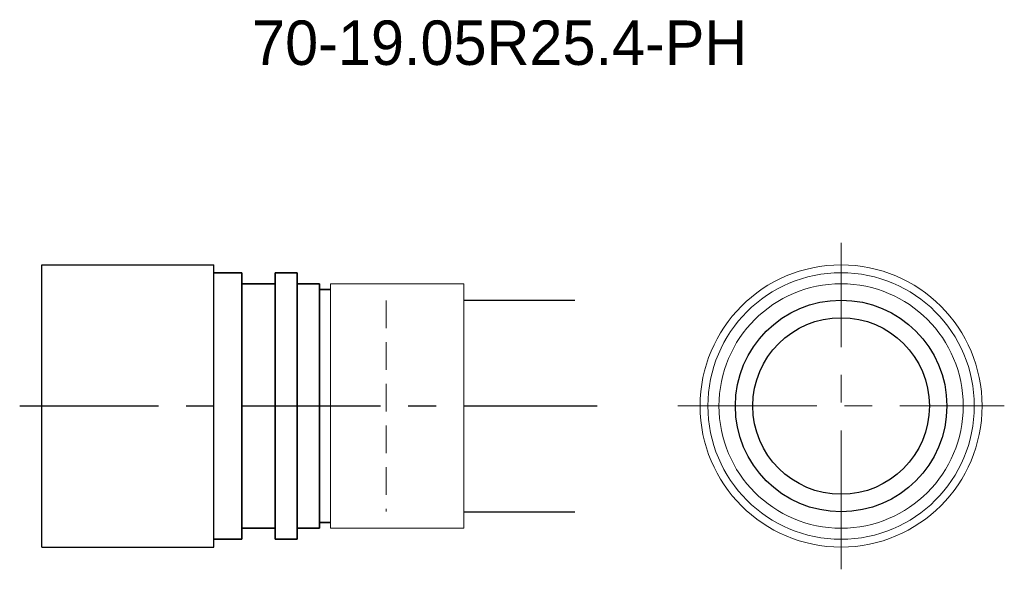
# Model space of a CAD drawing. Extents: x 2.2 to 90.9, y -2 to 47.5.
import ezdxf
from ezdxf.enums import TextEntityAlignment as Align

# ---------------------------------------------------------------- set-up
doc = ezdxf.new("R2010")
doc.units = 0
doc.header["$LTSCALE"] = 10
doc.linetypes.add('CENTER', pattern=[2, 1.25, -0.25, 0.25, -0.25])
doc.linetypes.add('HIDDEN', pattern=[0.375, 0.25, -0.125])
doc.layers.get('0').update_dxf_attribs({"linetype": 'CONTINUOUS'})
for name, color, linetype in [('HOJO', 4, 'CONTINUOUS'), ('L-CENTER', 1, 'CENTER'), ('L-HIDDEN', 3, 'HIDDEN')]:
    doc.layers.add(name, color=color, linetype=linetype)

msp = doc.modelspace()

# ---------------------------------------------------------------- linework, layer by layer
for p, q in [((4.215, 0), (4.215, 25.4)), ((4.215, 25.4), (19.715, 25.4)), ((19.715, 0), (19.715, 25.4)), ((4.215, 0), (19.715, 0))]:
    msp.add_line(p, q)
at = {"lineweight": 35}
for p, q in [((19.715, 24.7), (22.215, 24.7)), ((25.215, 24.7), (27.215, 24.7)), ((23.715, 23.7), (22.215, 23.7)), ((23.715, 23.7), (25.215, 23.7)), ((27.215, 23.7), (29.215, 23.7)), ((29.215, 1.7), (29.215, 23.7)), ((30.215, 23.2), (29.215, 23.2)), ((30.215, 2.2), (29.215, 2.2)), ((23.715, 1.7), (22.215, 1.7)), ((23.715, 1.7), (25.215, 1.7)), ((27.215, 1.7), (29.215, 1.7)), ((19.715, 0.7), (22.215, 0.7)), ((25.215, 0.7), (27.215, 0.7))]:
    msp.add_line(p, q, dxfattribs=at)
at = {"lineweight": 35, "ltscale": 5}
for p, q in [((22.215, 0.7), (22.215, 24.7)), ((25.215, 0.7), (25.215, 24.7)), ((27.215, 0.7), (27.215, 24.7))]:
    msp.add_line(p, q, dxfattribs=at)
at = {"lineweight": 0}
for p, q in [((42.215, 23.7), (30.215, 23.7)), ((30.215, 23.7), (30.215, 1.7)), ((42.215, 23.7), (42.215, 1.7)), ((30.215, 1.7), (42.215, 1.7))]:
    msp.add_line(p, q, dxfattribs=at)
for radius in [12.7, 12, 11]:
    msp.add_circle((76.2, 12.7), radius, dxfattribs=at)
for radius in [9.525, 7.95]:
    msp.add_circle((76.2, 12.7), radius)
at = {"layer": 'HOJO'}
for p, q in [((42.215, 22.225), (52.215, 22.225)), ((42.215, 3.175), (52.215, 3.175))]:
    msp.add_line(p, q, dxfattribs=at)
at = {"layer": 'L-CENTER', "lineweight": 0}
for p, q in [((76.2, -2), (76.2, 27.4)), ((61.5, 12.7), (90.9, 12.7))]:
    msp.add_line(p, q, dxfattribs=at)
at = {"layer": 'L-CENTER'}
msp.add_line((2.215, 12.7), (54.215, 12.7), dxfattribs=at)
at = {"layer": 'L-HIDDEN', "lineweight": 0}
msp.add_line((35.215, 22.2), (35.215, 3.2), dxfattribs=at)

# ---------------------------------------------------------------- texts
at = {"layer": 'HOJO', "lineweight": 0}
msp.add_text('70-19.05R25.4-PH', height=4, dxfattribs=at).set_placement((45.45, 45.4), align=Align.MIDDLE_CENTER)

doc.saveas('drawing.dxf')
